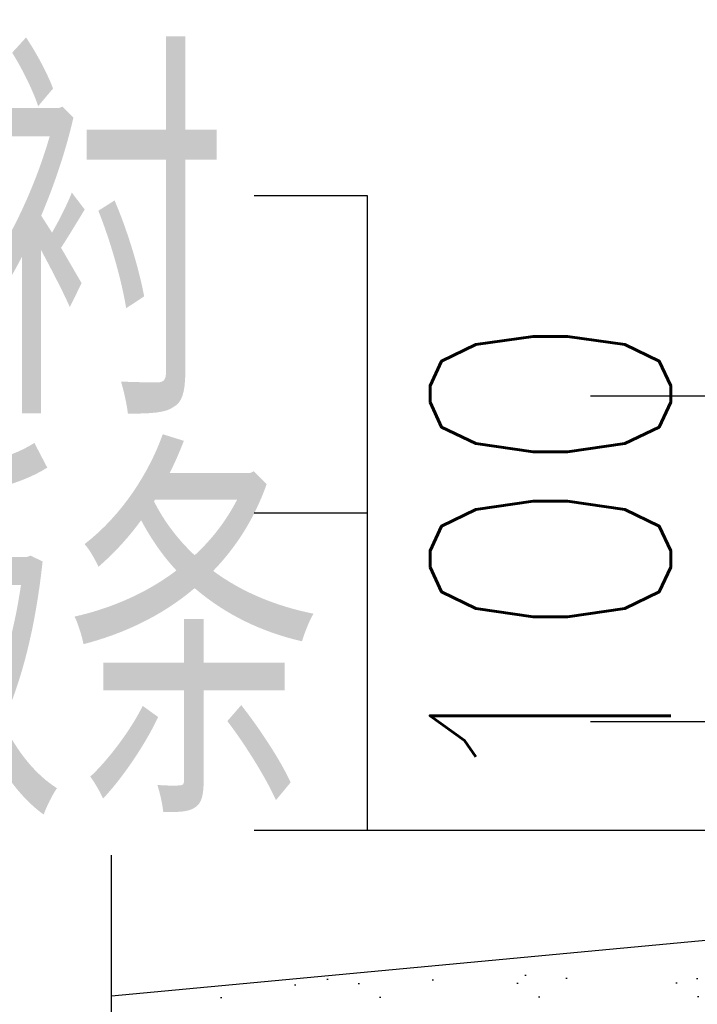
# Model space of a CAD drawing. Header units: inches. Extents: x 224620 to 3435104, y 247406 to 993300.
# Tile 88 of 109: x 306240 to 307085, y 722883 to 724111. Entities that reach past the tile are written whole.
import ezdxf

# ---------------------------------------------------------------- set-up
doc = ezdxf.new("R2010")
doc.units = ezdxf.units.IN
doc.header["$MEASUREMENT"] = 0
doc.layers.add('PUB_DIM', color=3, linetype='Continuous')
doc.layers.add('T', color=1, linetype='Continuous')
doc.styles.add('DIM_FONT', font='SIMPLEX.shx', dxfattribs={"width": 0.8})
doc.styles.add('TEXT', font='txt.shx', dxfattribs={"width": 0.75, "bigfont": 'hztxt.shx'})
doc.dimstyles.new('DIMN', dxfattribs={"dimtxt": 300, "dimasz": 100, "dimexe": 250, "dimexo": 300, "dimgap": 150, "dimtad": 1, "dimdec": 0, "dimzin": 0, "dimdsep": 46, "dimtxsty": 'DIM_FONT', "dimblk": 'ARCHTICK', "dimcen": 0.09, "dimclrt": 7, "dimazin": 2, "dimtfac": 1, "dimtdec": 0, "dimtix": 1, "dimtmove": 2, "dimatfit": 3, "dimldrblk": 'ARCHTICK', "dimfxl": 1, "dimtolj": 1, "dimtzin": 0, "dimarcsym": 0})

# ---------------------------------------------------------------- blocks, each defined once
blk = doc.blocks.new('_ArchTick')
at = {"color": 0, "linetype": 'ByBlock', "const_width": 0.4}
blk.add_lwpolyline([(-0.5, -0.5), (0.5, 0.5)], dxfattribs=at)
blk = doc.blocks.new('*D598')
at = {"layer": 'Defpoints', "color": 0}
for p in [(307201.7, 723640.9), (307515, 723640.9), (307515, 723234.9)]:
    blk.add_point(p, dxfattribs=at)
at = {"layer": 'PUB_DIM', "color": 0, "lineweight": -2}
for p, q in [((307201.7, 723640.9), (307201.7, 723740.9)), ((307215, 723640.9), (306951.7, 723640.9)), ((307201.7, 723234.9), (307201.7, 723640.9)), ((307215, 723234.9), (306951.7, 723234.9)), ((307201.7, 723234.9), (307201.7, 723134.9))]:
    blk.add_line(p, q, dxfattribs=at)
at = {"layer": 'PUB_DIM', "color": 0, "lineweight": -2, "xscale": 100, "yscale": 100, "zscale": 100}
for p, rotation in [((307201.7, 723640.9), 270), ((307201.7, 723234.9), 90)]:
    blk.add_blockref('_ArchTick', p, dxfattribs=dict(at, rotation=rotation))
at = {"layer": 'PUB_DIM', "color": 7, "insert": (306901.7, 723437.9), "char_height": 300, "attachment_point": 5, "rotation": 90, "style": 'DIM_FONT'}
blk.add_mtext('\\A1;100', dxfattribs=at)

msp = doc.modelspace()

# ---------------------------------------------------------------- hatches: boundary and pattern name
at = {"ltscale": 9}
h = msp.add_hatch(dxfattribs=at)
h.set_pattern_fill('AR-SAND', color=256, scale=63.636363, style=0)
h.set_pattern_definition([(37.5, (-31239.33, 653732.81), (-4.008668, 122.616057), [0, -96.727272, 0, -108.181817, 0, -103.40909]), (7.5, (-31239.33, 653732.8), (112.62215, 179.59111), [0, -52.181818, 0, -87.181817, 0, -33.40909]), (327.5, (-31317.6, 653732.81), (198.172662, 0.36012), [0, -31.81818, 0, -114.545453, 0, -149.545453]), (317.5, (-31317.6, 653732.8), (191.29896, 55.85208), [0, -15.90909, 0, -75.090908, 0, -85.90909])])
h.paths.add_polyline_path([(307646.6, 723013.7), (306354.4, 722892.5), (306354.4, 722793.6), (306428.6, 722767.3), (306325.3, 722749.1), (307646.6, 722870.5)])

# ---------------------------------------------------------------- linework, layer by layer
msp.add_line((307795.2, 723027.7), (306354.4, 722892.5), dxfattribs=at)
at = {"layer": 'PUB_DIM'}
for p, q in [((306673.7, 723891), (306532.4, 723891)), ((306673.7, 723099.4), (306673.7, 723891)), ((306673.7, 723495.2), (306532.4, 723495.2)), ((306673.7, 723099.4), (306532.4, 723099.4)), ((307662.9, 723099.3), (306673.7, 723099.4))]:
    msp.add_line(p, q, dxfattribs=at)
msp.add_lwpolyline([(306354.4, 722293.1), (306354.4, 722641.1), (306280.1, 722668.1), (306428.6, 722694.3), (306354.4, 722720.7), (306354.4, 723068.7)], dxfattribs=at)

# ---------------------------------------------------------------- texts
at = {"layer": 'T', "style": 'TEXT', "width": 0.75}
for s, p in [('背衬', (305858.3, 723619.7)), ('聚苯板条', (305334.5, 723120.2))]:
    msp.add_text(s, height=427.78, dxfattribs=at).set_placement(p)

# ---------------------------------------------------------------- dimensions: what is measured, and where the dimension line sits
at = {"layer": 'PUB_DIM'}
dim = msp.add_aligned_dim(p1=(307515, 723234.9), p2=(307515, 723640.9), distance=313.3, text='100', dimstyle='DIMN', dxfattribs=at)
dim.commit()
dim.dimension.update_dxf_attribs({"geometry": '*D598', "text_midpoint": (306901.7, 723437.9)})

doc.saveas('drawing.dxf')
